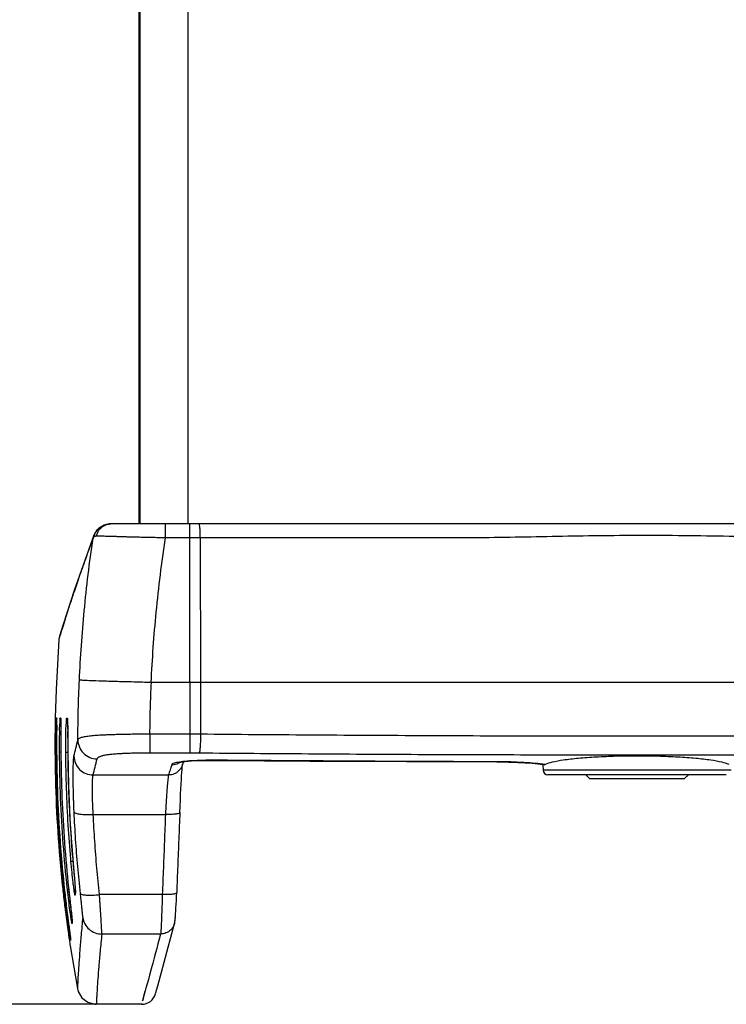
# Model space of a CAD drawing. Header units: inches. Extents: x 0 to 34, y 0 to 22.
# Tile 89 of 100: x 23.5 to 25, y 8.3 to 10.4. Entities that reach past the tile are written whole.
import ezdxf

# ---------------------------------------------------------------- set-up
doc = ezdxf.new("R2010")
doc.units = ezdxf.units.IN
doc.header["$LTSCALE"] = 1.87
doc.header["$MEASUREMENT"] = 0
doc.layers.get('0').update_dxf_attribs({"linetype": 'CONTINUOUS'})
doc.layers.add('DIMENSIONS', color=7, linetype='CONTINUOUS')
doc.styles.get("Standard").update_dxf_attribs({"font": 'txt', "width": 0.8})
doc.dimstyles.new('DIMSTYLE_1', dxfattribs={"dimtxt": 0.125, "dimasz": 0.18, "dimexe": 0.18, "dimexo": 0.0625, "dimgap": 0.09, "dimtad": 0, "dimtih": 1, "dimtoh": 1, "dimdec": 3, "dimzin": 4, "dimdsep": 46, "dimtxsty": 'STANDARD', "dimblk": '_FILLED', "dimblk1": '_FILLED', "dimblk2": '_FILLED', "dimcen": 0.09, "dimadec": 0, "dimazin": 0, "dimtp": 0.001, "dimtm": 0.001, "dimtfac": 1, "dimtdec": 3, "dimtofl": 0, "dimtmove": 0, "dimatfit": 3, "dimldrblk": '_FILLED', "dimfxl": 1, "dimtolj": 1, "dimtzin": 4, "dimarcsym": 0})

# ---------------------------------------------------------------- blocks, each defined once
blk = doc.blocks.new('_FILLED')
at = {"color": 0, "linetype": 'BYBLOCK'}
blk.add_solid([(0, 0), (-1, 0.174), (-1, -0.174)], dxfattribs=at)
blk = doc.blocks.new('*D7')
at = {"layer": 'DIMENSIONS', "color": 2, "linetype": 'CONTINUOUS'}
for p, q in [((23.736, 19.9293), (21.4144, 19.9293)), ((21.5394, 19.9293), (21.5394, 14.6699)), ((21.5394, 8.3393), (21.5394, 14.4199)), ((23.736, 8.3393), (21.4144, 8.3393))]:
    blk.add_line(p, q, dxfattribs=at)
at = {"layer": 'DIMENSIONS', "color": 2, "linetype": 'CONTINUOUS', "xscale": 0.18, "yscale": 0.18, "zscale": 0.18}
for p, rotation in [((21.5394, 19.9293), 90), ((21.5394, 8.3393), 270)]:
    blk.add_blockref('_FILLED', p, dxfattribs=dict(at, rotation=rotation))
at = {"layer": 'DIMENSIONS', "color": 2, "linetype": 'CONTINUOUS', "width": 0.8}
for s, p in [('[', (21.5019, 14.4824)), (']', (22.2019, 14.4824)), ('11.590', (20.7769, 14.4824)), ('294.39', (21.6019, 14.4824))]:
    blk.add_text(s, height=0.125, dxfattribs=at).set_placement(p)

msp = doc.modelspace()

# ---------------------------------------------------------------- linework, layer by layer
at = {"color": 7, "linetype": 'CONTINUOUS'}
for p, q in [((23.7536, 9.3393), (23.7536, 18.9293)), ((23.7556, 9.3393), (23.7556, 18.9293)), ((23.8556, 9.3393), (23.8556, 18.9293)), ((23.6704, 9.331), (23.6676, 9.3284)), ((23.6704, 9.331), (23.6705, 9.3311)), ((25.99, 9.3393), (23.6941, 9.3393)), ((23.8087, 9.3104), (23.8087, 9.3393)), ((23.8591, 9.0093), (23.8591, 9.3393)), ((23.6594, 9.3157), (23.6185, 9.201)), ((23.6594, 9.3157), (23.6573, 9.3097)), ((23.6578, 9.3095), (23.6594, 9.3157)), ((23.6616, 9.3204), (23.6594, 9.3158)), ((23.6594, 9.3157), (23.6594, 9.3158)), ((23.6594, 9.3157), (23.6594, 9.3158)), ((23.8811, 9.3104), (23.8591, 9.3104)), ((23.8811, 9.3104), (23.8819, 9.0093)), ((23.5878, 9.1056), (23.5866, 9.0991)), ((25.8756, 9.0093), (23.7793, 9.0093)), ((23.8591, 9.0093), (23.8591, 8.9023)), ((23.8819, 9.0093), (23.8818, 8.9022)), ((23.579, 8.936), (23.579, 8.936)), ((23.5815, 8.9359), (23.5819, 8.9359)), ((23.582, 8.9298), (23.582, 8.9275)), ((23.582, 8.9275), (23.582, 8.921)), ((23.5895, 8.9357), (23.5903, 8.9356)), ((23.603, 8.9352), (23.6042, 8.9351)), ((23.6046, 8.9294), (23.6046, 8.9297)), ((23.6046, 8.9297), (23.6046, 8.9293)), ((23.6046, 8.9293), (23.6047, 8.9278)), ((23.7763, 8.9023), (23.8591, 8.9023)), ((23.7763, 8.9023), (23.7763, 8.8629)), ((23.8591, 8.9023), (23.8591, 8.8629)), ((23.6052, 8.8765), (23.6052, 8.8641)), ((23.5806, 8.865), (23.582, 8.865)), ((23.5881, 8.8647), (23.5909, 8.8648)), ((23.5909, 8.8647), (23.5909, 8.8647)), ((23.6011, 8.8643), (23.6052, 8.8643)), ((23.6052, 8.8641), (23.6052, 8.8641)), ((23.7763, 8.8629), (23.8591, 8.8629)), ((23.8458, 8.8442), (23.844, 8.8382)), ((23.8443, 8.8388), (23.8443, 8.8391)), ((23.916, 8.8472), (23.9197, 8.8472)), ((23.9197, 8.8472), (23.9199, 8.8474)), ((24.4989, 8.844), (24.4989, 8.8442)), ((24.5845, 8.8399), (24.5944, 8.8387)), ((24.5944, 8.8381), (24.5948, 8.827)), ((24.5977, 8.8382), (24.5992, 8.8385)), ((23.658, 8.8167), (23.8152, 8.8167)), ((24.9864, 8.827), (24.5948, 8.827)), ((24.9764, 8.8173), (24.6048, 8.8173)), ((24.6836, 8.8173), (24.6916, 8.8093)), ((24.8976, 8.8173), (24.8896, 8.8093)), ((24.6916, 8.8093), (24.8896, 8.8093)), ((23.6583, 8.7346), (23.8085, 8.7346)), ((23.6154, 8.6423), (23.6154, 8.6423)), ((23.6069, 8.5816), (23.6069, 8.5816)), ((23.6069, 8.5816), (23.6075, 8.576)), ((23.6208, 8.5784), (23.6205, 8.5758)), ((23.6205, 8.5666), (23.6205, 8.5758)), ((23.6207, 8.58), (23.6208, 8.5778)), ((23.6208, 8.5778), (23.6208, 8.5774)), ((23.802, 8.5677), (23.6713, 8.5677)), ((23.614, 8.5171), (23.6142, 8.5154)), ((23.614, 8.5171), (23.614, 8.5167)), ((23.6142, 8.5154), (23.6142, 8.5152)), ((23.8057, 8.4271), (23.8274, 8.5077)), ((23.7985, 8.4856), (23.676, 8.4856)), ((23.6101, 8.4615), (23.6101, 8.4614)), ((23.6101, 8.4614), (23.6252, 8.372)), ((23.7924, 8.3779), (23.8057, 8.4271)), ((23.788, 8.3615), (23.7924, 8.3779)), ((23.761, 8.3393), (23.6646, 8.3393))]:
    msp.add_line(p, q, dxfattribs=at)
for points in [[(23.6676, 9.3284), (23.6614, 9.32), (23.6594, 9.3158)], [(23.6704, 9.331), (23.6679, 9.3288), (23.6616, 9.3204)], [(23.6941, 9.3393), (23.6916, 9.3393), (23.6803, 9.3368), (23.6705, 9.3311)], [(23.6894, 9.3388), (23.68, 9.3367), (23.6705, 9.3311)], [(23.6185, 9.201), (23.5953, 9.1298), (23.5878, 9.1056)], [(23.5866, 9.0991), (23.5807, 8.9949), (23.579, 8.936)], [(23.582, 8.921), (23.5819, 8.9124), (23.5819, 8.9073), (23.5819, 8.8957)], [(23.582, 8.9332), (23.582, 8.9327), (23.582, 8.9316), (23.582, 8.9298)], [(23.5906, 8.9313), (23.5905, 8.9314), (23.5906, 8.9308)], [(23.5906, 8.9308), (23.5906, 8.9293), (23.5906, 8.9269), (23.5907, 8.9238), (23.5907, 8.9201)], [(23.5907, 8.9201), (23.5907, 8.9157), (23.5907, 8.9106)], [(23.6047, 8.9278), (23.6048, 8.9255), (23.6048, 8.9223), (23.6049, 8.9186)], [(23.6049, 8.9186), (23.6049, 8.9142), (23.605, 8.9092), (23.605, 8.9037), (23.605, 8.8976), (23.6052, 8.8765)], [(23.5907, 8.9106), (23.5907, 8.8988), (23.5908, 8.8921), (23.5908, 8.885), (23.5908, 8.8774), (23.5908, 8.8696), (23.5909, 8.8647)], [(23.5819, 8.8957), (23.5819, 8.8892), (23.5819, 8.8824), (23.5819, 8.8753), (23.5819, 8.8679), (23.582, 8.865)], [(23.6052, 8.8641), (23.6065, 8.7942), (23.6103, 8.7119), (23.6154, 8.6423)], [(23.8365, 8.8426), (23.8369, 8.8427), (23.8409, 8.8436), (23.8499, 8.8448), (23.8627, 8.8459), (23.8788, 8.8467), (23.8969, 8.8471), (23.9163, 8.8472)], [(23.8385, 8.7386), (23.8391, 8.7517), (23.8396, 8.7644), (23.8402, 8.7765), (23.8407, 8.7877), (23.8413, 8.7979), (23.8418, 8.8071), (23.8423, 8.8152), (23.8428, 8.8222), (23.8432, 8.828), (23.8436, 8.8328), (23.844, 8.8364), (23.8443, 8.8388)], [(23.9197, 8.8472), (24.1089, 8.8458), (24.3104, 8.8447), (24.4989, 8.844)], [(24.4989, 8.844), (24.505, 8.844), (24.5242, 8.8437), (24.542, 8.843), (24.5581, 8.8422), (24.5724, 8.8411), (24.5845, 8.8399)], [(24.5038, 8.844), (24.5232, 8.8437), (24.5411, 8.8431), (24.5574, 8.8422), (24.5718, 8.8412), (24.5841, 8.84), (24.5942, 8.8387), (24.5977, 8.8382)], [(23.6154, 8.6423), (23.6161, 8.634), (23.617, 8.6245), (23.6178, 8.6156)], [(23.6178, 8.6156), (23.6191, 8.5998), (23.6197, 8.5933), (23.6201, 8.5878)], [(23.6075, 8.576), (23.6084, 8.5674), (23.6094, 8.5591), (23.6103, 8.5512), (23.6111, 8.5439), (23.6118, 8.5374), (23.6125, 8.5316), (23.613, 8.5266)], [(23.6201, 8.5878), (23.6205, 8.5834), (23.6207, 8.58)], [(23.8274, 8.5076), (23.8279, 8.5097), (23.8284, 8.5128), (23.8288, 8.5156), (23.8291, 8.5188), (23.8294, 8.5228), (23.8298, 8.5277), (23.8301, 8.5334), (23.8305, 8.54), (23.8309, 8.5473), (23.8313, 8.5553), (23.8316, 8.5638), (23.832, 8.5718)], [(23.613, 8.5266), (23.6135, 8.5225), (23.6138, 8.5192), (23.614, 8.5171)], [(23.8274, 8.5077), (23.8282, 8.5113), (23.8286, 8.5139), (23.8289, 8.5168), (23.8292, 8.5202)], [(23.609, 8.4916), (23.6092, 8.4898), (23.6097, 8.4862), (23.6101, 8.4833), (23.6104, 8.4809), (23.6106, 8.4789), (23.6108, 8.4776)], [(23.6252, 8.372), (23.6269, 8.3657), (23.6347, 8.3527), (23.6467, 8.3435), (23.6613, 8.3395), (23.6645, 8.3393)]]:
    msp.add_lwpolyline(points, dxfattribs=at)
for centre, radius, start, end in [((24.6048, 8.8273), 0.01, 182, 270), ((23.759, 8.3693), 0.03, 270, 344.8567)]:
    msp.add_arc(centre, radius, start, end, dxfattribs=at)
for points, knots in [([(23.6603, 9.3124), (23.6607, 9.3159), (23.6629, 9.3228), (23.6675, 9.3285), (23.6703, 9.3309), (23.6704, 9.331)], [0, 0, 0, 0, 0.491394, 0.980491, 1, 1, 1, 1]), ([(23.6655, 9.3138), (23.666, 9.3173), (23.6682, 9.3241), (23.6748, 9.3325), (23.6838, 9.338), (23.6907, 9.3393), (23.6941, 9.3393)], [0, 0, 0, 0, 0.254072, 0.505495, 0.75379, 1, 1, 1, 1]), ([(23.8811, 9.3104), (23.8811, 9.3141), (23.8809, 9.3208), (23.8807, 9.3303), (23.8796, 9.335), (23.8796, 9.3393), (23.8788, 9.3393)], [0, 0, 0, 0, 0.382475, 0.704424, 0.91963, 1, 1, 1, 1]), ([(23.6578, 9.3095), (23.6524, 9.2951), (23.6424, 9.2678), (23.6288, 9.2292), (23.6173, 9.1955), (23.6078, 9.1668), (23.6002, 9.1429), (23.5959, 9.1292), (23.5939, 9.1228)], [0, 0, 0, 0, 0.233816, 0.441411, 0.622227, 0.775819, 0.901832, 1, 1, 1, 1]), ([(23.6294, 9.0144), (23.6316, 9.0624), (23.6386, 9.161), (23.6505, 9.2592), (23.6578, 9.3095)], [0, 0, 0, 0, 0.486044, 1, 1, 1, 1]), ([(23.6655, 9.3138), (23.6648, 9.3138), (23.6635, 9.3138), (23.662, 9.3134), (23.6612, 9.313), (23.661, 9.3129)], [0, 0, 0, 0, 0.444354, 0.83525, 1, 1, 1, 1]), ([(23.8087, 9.3104), (23.8028, 9.3105), (23.7915, 9.3107), (23.7755, 9.311), (23.7614, 9.3113), (23.7488, 9.3116), (23.7377, 9.3119), (23.7276, 9.3122), (23.7186, 9.3125), (23.7104, 9.3127), (23.7029, 9.313), (23.696, 9.3132), (23.6896, 9.3134), (23.6838, 9.3135), (23.6785, 9.3137), (23.6737, 9.3137), (23.6694, 9.3138), (23.6667, 9.3138), (23.6655, 9.3138)], [0, 0, 0, 0, 0.125181, 0.236227, 0.334515, 0.421462, 0.498812, 0.56825, 0.631244, 0.688467, 0.740482, 0.788338, 0.832749, 0.873589, 0.910633, 0.944, 0.973923, 1, 1, 1, 1]), ([(23.779, 9.0093), (23.7812, 9.0581), (23.7884, 9.1588), (23.8009, 9.259), (23.8087, 9.3104)], [0, 0, 0, 0, 0.48436, 1, 1, 1, 1]), ([(23.8591, 9.3104), (23.8508, 9.3104), (23.834, 9.3104), (23.8172, 9.3104), (23.8087, 9.3104)], [0, 0, 0, 0, 0.498147, 1, 1, 1, 1]), ([(25.7001, 9.3031), (25.6196, 9.3039), (25.463, 9.3056), (25.2357, 9.3088), (25.0259, 9.3128), (24.8348, 9.3159), (24.6562, 9.3142), (24.4806, 9.3098), (24.2954, 9.3105), (24.0949, 9.3103), (23.9545, 9.3104), (23.8811, 9.3104)], [0, 0, 0, 0, 0.132791, 0.258166, 0.374931, 0.478841, 0.573374, 0.669413, 0.768494, 0.878819, 1, 1, 1, 1]), ([(23.5939, 9.1228), (23.5925, 9.1182), (23.5901, 9.1106), (23.5883, 9.1047), (23.5866, 9.0991), (23.5866, 9.0991)], [0, 0, 0, 0, 0.556832, 0.890037, 1, 1, 1, 1]), ([(23.6263, 8.8901), (23.6263, 8.9106), (23.6269, 8.952), (23.6284, 8.9934), (23.6294, 9.0144)], [0, 0, 0, 0, 0.493522, 1, 1, 1, 1]), ([(23.7467, 9.0101), (23.7354, 9.0105), (23.7138, 9.0109), (23.6841, 9.0118), (23.6603, 9.0126), (23.6437, 9.0131), (23.6344, 9.0139), (23.6303, 9.014), (23.6294, 9.0144)], [0, 0, 0, 0, 0.289298, 0.551357, 0.758829, 0.899163, 0.974622, 1, 1, 1, 1]), ([(23.7763, 8.9023), (23.7764, 8.9199), (23.7771, 8.9556), (23.7785, 8.9913), (23.7793, 9.0093)], [0, 0, 0, 0, 0.493896, 1, 1, 1, 1]), ([(23.5788, 8.9226), (23.5787, 8.9174), (23.5786, 8.9056), (23.5785, 8.8864), (23.5785, 8.8725), (23.5785, 8.8651)], [0, 0, 0, 0, 0.271361, 0.615667, 1, 1, 1, 1]), ([(23.579, 8.936), (23.579, 8.9349), (23.5789, 8.9304), (23.5788, 8.9259), (23.5788, 8.9226)], [0, 0, 0, 0, 0.256464, 1, 1, 1, 1]), ([(23.5806, 8.865), (23.5806, 8.8724), (23.5804, 8.8865), (23.581, 8.9051), (23.5803, 8.918), (23.581, 8.9225)], [0, 0, 0, 0, 0.383864, 0.728488, 1, 1, 1, 1]), ([(23.581, 8.9225), (23.5815, 8.9254), (23.5826, 8.9287), (23.5804, 8.936), (23.5815, 8.9359)], [0, 0, 0, 0, 0.744263, 1, 1, 1, 1]), ([(23.5819, 8.9359), (23.5831, 8.9359), (23.5822, 8.9334), (23.5817, 8.9314), (23.5817, 8.9309)], [0, 0, 0, 0, 0.738133, 1, 1, 1, 1]), ([(23.582, 8.9225), (23.5826, 8.9179), (23.5816, 8.9053), (23.5818, 8.8939), (23.5819, 8.8875)], [0, 0, 0, 0, 0.445724, 1, 1, 1, 1]), ([(23.5881, 8.8647), (23.5881, 8.8721), (23.588, 8.8862), (23.5886, 8.9048), (23.588, 8.9177), (23.5887, 8.9223)], [0, 0, 0, 0, 0.383845, 0.728452, 1, 1, 1, 1]), ([(23.5887, 8.9223), (23.5892, 8.9252), (23.5903, 8.9284), (23.5884, 8.9357), (23.5895, 8.9357)], [0, 0, 0, 0, 0.743877, 1, 1, 1, 1]), ([(23.5903, 8.9356), (23.5915, 8.9356), (23.5904, 8.9321), (23.5901, 8.9295), (23.5901, 8.9284)], [0, 0, 0, 0, 0.523032, 1, 1, 1, 1]), ([(23.5907, 8.9222), (23.5913, 8.9176), (23.5904, 8.9048), (23.5909, 8.8861), (23.5908, 8.872), (23.5909, 8.8647)], [0, 0, 0, 0, 0.271322, 0.615632, 1, 1, 1, 1]), ([(23.6011, 8.8643), (23.6011, 8.8716), (23.601, 8.8858), (23.6017, 8.9044), (23.6013, 8.9173), (23.602, 8.9218)], [0, 0, 0, 0, 0.383834, 0.728414, 1, 1, 1, 1]), ([(23.602, 8.9218), (23.6024, 8.9247), (23.6035, 8.928), (23.6019, 8.9352), (23.603, 8.9352)], [0, 0, 0, 0, 0.743177, 1, 1, 1, 1]), ([(23.6042, 8.9351), (23.6054, 8.9351), (23.6035, 8.928), (23.6045, 8.9246), (23.6049, 8.9217)], [0, 0, 0, 0, 0.258145, 1, 1, 1, 1]), ([(23.6049, 8.9217), (23.6054, 8.9171), (23.6047, 8.9043), (23.6052, 8.8856), (23.6052, 8.8715), (23.6052, 8.8641)], [0, 0, 0, 0, 0.27132, 0.615625, 1, 1, 1, 1]), ([(23.6263, 8.8901), (23.6264, 8.8906), (23.627, 8.8917), (23.6286, 8.893), (23.631, 8.8942), (23.6341, 8.8953), (23.6379, 8.8963), (23.6423, 8.8971), (23.6473, 8.8979), (23.6528, 8.8985), (23.6588, 8.8991), (23.6653, 8.8996), (23.6725, 8.9), (23.6803, 8.9004), (23.6889, 8.9008), (23.6983, 8.9012), (23.7088, 8.9015), (23.7204, 8.9018), (23.733, 8.902), (23.7466, 8.9022), (23.7611, 8.9023), (23.7711, 8.9023), (23.7763, 8.9023)], [0, 0, 0, 0, 0.01041, 0.023553, 0.040618, 0.062123, 0.08802, 0.117813, 0.150867, 0.187001, 0.226505, 0.269619, 0.316595, 0.367833, 0.423906, 0.485813, 0.554544, 0.630454, 0.713392, 0.80294, 0.898536, 1, 1, 1, 1]), ([(23.8591, 8.9023), (23.8631, 8.9023), (23.8707, 8.9023), (23.8782, 8.9022), (23.8818, 8.9022)], [0, 0, 0, 0, 0.524957, 1, 1, 1, 1]), ([(23.8818, 8.9022), (23.8817, 8.8975), (23.8815, 8.8888), (23.881, 8.877), (23.88, 8.8687), (23.8795, 8.8641), (23.8788, 8.8628)], [0, 0, 0, 0, 0.356158, 0.665762, 0.889459, 1, 1, 1, 1]), ([(23.8818, 8.9022), (23.9574, 8.9015), (24.1088, 8.9003), (24.3359, 8.899), (24.5632, 8.8982), (24.7906, 8.898), (25.018, 8.8982), (25.2453, 8.899), (25.4724, 8.9003), (25.6238, 8.9015), (25.6994, 8.9022)], [0, 0, 0, 0, 0.124831, 0.249806, 0.374879, 0.5, 0.625121, 0.750193, 0.875169, 1, 1, 1, 1]), ([(23.5819, 8.8875), (23.5819, 8.8873), (23.5819, 8.887), (23.5819, 8.8867), (23.5819, 8.8865)], [0, 0, 0, 0, 0.412882, 1, 1, 1, 1]), ([(23.618, 8.8561), (23.6193, 8.8616), (23.6221, 8.873), (23.6248, 8.8843), (23.6263, 8.8901)], [0, 0, 0, 0, 0.485901, 1, 1, 1, 1]), ([(23.6263, 8.8901), (23.6263, 8.8849), (23.6284, 8.8745), (23.6373, 8.8612), (23.6505, 8.8524), (23.661, 8.8503), (23.6662, 8.8503)], [0, 0, 0, 0, 0.249163, 0.498975, 0.749388, 1, 1, 1, 1]), ([(23.5785, 8.8651), (23.5788, 8.8278), (23.5806, 8.7534), (23.5868, 8.6584), (23.5924, 8.6009), (23.5946, 8.5803)], [0, 0, 0, 0, 0.392407, 0.78226, 1, 1, 1, 1]), ([(23.5967, 8.5806), (23.5942, 8.6035), (23.5886, 8.6622), (23.5826, 8.757), (23.5808, 8.8289), (23.5806, 8.865)], [0, 0, 0, 0, 0.243085, 0.620329, 1, 1, 1, 1]), ([(23.582, 8.865), (23.5822, 8.8291), (23.5839, 8.7576), (23.5899, 8.6628), (23.5955, 8.604), (23.598, 8.5807)], [0, 0, 0, 0, 0.37774, 0.75306, 1, 1, 1, 1]), ([(23.6042, 8.5814), (23.6009, 8.6118), (23.5952, 8.6741), (23.5898, 8.7686), (23.5883, 8.8326), (23.5881, 8.8647)], [0, 0, 0, 0, 0.323633, 0.660786, 1, 1, 1, 1]), ([(23.5909, 8.8647), (23.5911, 8.833), (23.5925, 8.7698), (23.5978, 8.6754), (23.6035, 8.6128), (23.6069, 8.5816)], [0, 0, 0, 0, 0.335238, 0.668443, 1, 1, 1, 1]), ([(23.6114, 8.642), (23.6093, 8.6654), (23.6058, 8.714), (23.6023, 8.7882), (23.6013, 8.8389), (23.6011, 8.8643)], [0, 0, 0, 0, 0.316456, 0.657308, 1, 1, 1, 1]), ([(23.6184, 8.7395), (23.6182, 8.7433), (23.6179, 8.7507), (23.6175, 8.7618), (23.6171, 8.7725), (23.6169, 8.7828), (23.6167, 8.7926), (23.6166, 8.802), (23.6165, 8.8107), (23.6165, 8.8189), (23.6166, 8.8263), (23.6167, 8.833), (23.6168, 8.8389), (23.617, 8.844), (23.6172, 8.8483), (23.6175, 8.8517), (23.6177, 8.8542), (23.6179, 8.8556), (23.618, 8.8561)], [0, 0, 0, 0, 0.096942, 0.191836, 0.28388, 0.372433, 0.457029, 0.537189, 0.612359, 0.682021, 0.745823, 0.803429, 0.854266, 0.898163, 0.93496, 0.96431, 0.986001, 1, 1, 1, 1]), ([(23.618, 8.8561), (23.6181, 8.851), (23.6203, 8.8406), (23.6292, 8.8275), (23.6424, 8.8188), (23.6528, 8.8167), (23.658, 8.8167)], [0, 0, 0, 0, 0.249344, 0.499196, 0.749518, 1, 1, 1, 1]), ([(23.6662, 8.8503), (23.6664, 8.8507), (23.6669, 8.8518), (23.6682, 8.8531), (23.6701, 8.8543), (23.6724, 8.8555), (23.6753, 8.8565), (23.6784, 8.8573), (23.6818, 8.8581), (23.6854, 8.8588), (23.6892, 8.8594), (23.6934, 8.8599), (23.6979, 8.8604), (23.7029, 8.8608), (23.7086, 8.8612), (23.715, 8.8616), (23.7224, 8.862), (23.7309, 8.8623), (23.7406, 8.8626), (23.7515, 8.8628), (23.7635, 8.8629), (23.7719, 8.8629), (23.7763, 8.8629)], [0, 0, 0, 0, 0.0136, 0.029741, 0.049408, 0.072794, 0.099464, 0.128605, 0.159454, 0.191863, 0.226257, 0.263153, 0.303232, 0.347437, 0.396976, 0.453541, 0.518909, 0.594277, 0.680199, 0.776696, 0.88337, 1, 1, 1, 1]), ([(23.8591, 8.8629), (23.8626, 8.8629), (23.8691, 8.8629), (23.8757, 8.8629), (23.8788, 8.8628)], [0, 0, 0, 0, 0.524957, 1, 1, 1, 1]), ([(23.8788, 8.8628), (23.9546, 8.8622), (24.1065, 8.8609), (24.3344, 8.8596), (24.5624, 8.8589), (24.7906, 8.8586), (25.0187, 8.8589), (25.2468, 8.8596), (25.4747, 8.8609), (25.6265, 8.8622), (25.7024, 8.8628)], [0, 0, 0, 0, 0.12483, 0.249806, 0.374879, 0.5, 0.625121, 0.750194, 0.87517, 1, 1, 1, 1]), ([(24.7906, 8.8561), (24.776, 8.8561), (24.7476, 8.8558), (24.7068, 8.8541), (24.6701, 8.8515), (24.6395, 8.8481), (24.6164, 8.8441), (24.6037, 8.8407), (24.5992, 8.8385)], [0, 0, 0, 0, 0.226492, 0.441826, 0.635579, 0.798084, 0.921383, 1, 1, 1, 1]), ([(24.982, 8.8385), (24.9774, 8.8407), (24.9647, 8.8441), (24.9417, 8.8481), (24.911, 8.8515), (24.8744, 8.8541), (24.8336, 8.8558), (24.8051, 8.8561), (24.7906, 8.8561)], [0, 0, 0, 0, 0.078612, 0.201912, 0.364418, 0.558173, 0.773507, 1, 1, 1, 1]), ([(23.658, 8.8167), (23.6593, 8.8221), (23.6621, 8.8333), (23.6648, 8.8445), (23.6662, 8.8503)], [0, 0, 0, 0, 0.485901, 1, 1, 1, 1]), ([(23.844, 8.8382), (23.8436, 8.8369), (23.8419, 8.832), (23.8366, 8.8245), (23.8267, 8.8182), (23.819, 8.8167), (23.8152, 8.8167)], [0, 0, 0, 0, 0.104627, 0.402508, 0.700944, 1, 1, 1, 1]), ([(23.8211, 8.8373), (23.8201, 8.8338), (23.8181, 8.8269), (23.8162, 8.82), (23.8152, 8.8167)], [0, 0, 0, 0, 0.515136, 1, 1, 1, 1]), ([(23.8487, 8.845), (23.8438, 8.8445), (23.8356, 8.8434), (23.8265, 8.8414), (23.8215, 8.8388), (23.8211, 8.8373)], [0, 0, 0, 0, 0.50548, 0.838288, 1, 1, 1, 1]), ([(23.9199, 8.8474), (23.9107, 8.8474), (23.8935, 8.8474), (23.8698, 8.8467), (23.8553, 8.8457), (23.8487, 8.845)], [0, 0, 0, 0, 0.386182, 0.725491, 1, 1, 1, 1]), ([(24.4989, 8.8442), (24.4024, 8.8445), (24.2094, 8.8453), (24.0164, 8.8466), (23.9199, 8.8474)], [0, 0, 0, 0, 0.500116, 1, 1, 1, 1]), ([(24.5791, 8.8408), (24.571, 8.8416), (24.5539, 8.8428), (24.5271, 8.8439), (24.5085, 8.8442), (24.4989, 8.8442)], [0, 0, 0, 0, 0.303442, 0.642268, 1, 1, 1, 1]), ([(23.6583, 8.7346), (23.6581, 8.7373), (23.6578, 8.7425), (23.6574, 8.7503), (23.6571, 8.7578), (23.6568, 8.7651), (23.6567, 8.772), (23.6565, 8.7786), (23.6565, 8.7847), (23.6565, 8.7905), (23.6566, 8.7957), (23.6567, 8.8004), (23.6568, 8.8046), (23.657, 8.8082), (23.6572, 8.8112), (23.6574, 8.8136), (23.6577, 8.8154), (23.6579, 8.8163), (23.658, 8.8167)], [0, 0, 0, 0, 0.09695, 0.19183, 0.283843, 0.372353, 0.456899, 0.537006, 0.612123, 0.681737, 0.745498, 0.803074, 0.853895, 0.897794, 0.934616, 0.96402, 0.985813, 1, 1, 1, 1]), ([(23.8152, 8.8167), (23.8145, 8.8148), (23.8139, 8.8087), (23.8125, 8.7969), (23.8112, 8.7797), (23.8098, 8.7583), (23.809, 8.7428), (23.8085, 8.7346)], [0, 0, 0, 0, 0.073026, 0.221288, 0.434992, 0.700669, 1, 1, 1, 1]), ([(23.6066, 8.7918), (23.6066, 8.7911), (23.6075, 8.7658), (23.6086, 8.7398), (23.6102, 8.7146), (23.6102, 8.7141)], [0, 0, 0, 0, 0.026092, 0.977553, 1, 1, 1, 1]), ([(23.6315, 8.5702), (23.6295, 8.5889), (23.6258, 8.6264), (23.6214, 8.6828), (23.6193, 8.7206), (23.6184, 8.7395)], [0, 0, 0, 0, 0.332038, 0.66547, 1, 1, 1, 1]), ([(23.6184, 8.7395), (23.6186, 8.7381), (23.6238, 8.7363), (23.6316, 8.735), (23.6441, 8.7342), (23.6533, 8.7344), (23.6583, 8.7346)], [0, 0, 0, 0, 0.102422, 0.320448, 0.63386, 1, 1, 1, 1]), ([(23.6713, 8.5677), (23.6693, 8.5862), (23.6656, 8.6231), (23.6613, 8.6787), (23.6592, 8.716), (23.6583, 8.7346)], [0, 0, 0, 0, 0.332006, 0.665449, 1, 1, 1, 1]), ([(23.8085, 8.7346), (23.8078, 8.7161), (23.8064, 8.679), (23.8042, 8.6234), (23.8027, 8.5863), (23.802, 8.5677)], [0, 0, 0, 0, 0.333321, 0.666661, 1, 1, 1, 1]), ([(23.8385, 8.7386), (23.8385, 8.7378), (23.8348, 8.7359), (23.8292, 8.7352), (23.8195, 8.7344), (23.8124, 8.7345), (23.8085, 8.7346)], [0, 0, 0, 0, 0.088935, 0.304144, 0.623222, 1, 1, 1, 1]), ([(23.8385, 8.7388), (23.8378, 8.7202), (23.8363, 8.6831), (23.8341, 8.6275), (23.8327, 8.5904), (23.832, 8.5719)], [0, 0, 0, 0, 0.333333, 0.666667, 1, 1, 1, 1]), ([(23.6118, 8.637), (23.6128, 8.6372), (23.6142, 8.6372), (23.6155, 8.6373), (23.6159, 8.6373)], [0, 0, 0, 0, 0.770697, 1, 1, 1, 1]), ([(23.6163, 8.5932), (23.6153, 8.6006), (23.614, 8.6143), (23.6125, 8.6292), (23.6118, 8.637)], [0, 0, 0, 0, 0.470608, 1, 1, 1, 1]), ([(23.6154, 8.6423), (23.616, 8.6354), (23.6172, 8.6221), (23.6188, 8.6037), (23.6198, 8.5922), (23.6202, 8.5871)], [0, 0, 0, 0, 0.378459, 0.721739, 1, 1, 1, 1]), ([(23.6119, 8.52), (23.6113, 8.5239), (23.6094, 8.5376), (23.6071, 8.5557), (23.6054, 8.5704), (23.6045, 8.578)], [0, 0, 0, 0, 0.25422, 0.605988, 1, 1, 1, 1]), ([(23.6075, 8.576), (23.6081, 8.5708), (23.6094, 8.5591), (23.6112, 8.5424), (23.6126, 8.5308), (23.6131, 8.5257)], [0, 0, 0, 0, 0.310916, 0.693235, 1, 1, 1, 1]), ([(23.6205, 8.5666), (23.6204, 8.5659), (23.6185, 8.5735), (23.6185, 8.5753), (23.6183, 8.5775)], [0, 0, 0, 0, 0.170054, 1, 1, 1, 1]), ([(23.6208, 8.5786), (23.6209, 8.5779), (23.621, 8.5757), (23.6213, 8.5734), (23.6211, 8.5718)], [0, 0, 0, 0, 0.292344, 1, 1, 1, 1]), ([(23.6364, 8.5202), (23.6364, 8.5205), (23.6364, 8.5212), (23.6364, 8.5225), (23.6362, 8.5244), (23.6361, 8.5267), (23.6358, 8.5294), (23.6355, 8.5327), (23.6352, 8.5363), (23.6348, 8.5403), (23.6343, 8.5446), (23.6338, 8.5493), (23.6333, 8.5542), (23.6327, 8.5594), (23.6321, 8.5647), (23.6317, 8.5683), (23.6315, 8.5702)], [0, 0, 0, 0, 0.01662, 0.043358, 0.080037, 0.126356, 0.181938, 0.246328, 0.319004, 0.399359, 0.486668, 0.580166, 0.67915, 0.782768, 0.890032, 1, 1, 1, 1]), ([(23.6315, 8.5702), (23.6319, 8.5688), (23.637, 8.5673), (23.6448, 8.5665), (23.6573, 8.5665), (23.6664, 8.5672), (23.6713, 8.5677)], [0, 0, 0, 0, 0.102211, 0.319826, 0.633102, 1, 1, 1, 1]), ([(23.832, 8.5718), (23.832, 8.5709), (23.8282, 8.5691), (23.8226, 8.5683), (23.8129, 8.5675), (23.8058, 8.5676), (23.802, 8.5677)], [0, 0, 0, 0, 0.089091, 0.304314, 0.623329, 1, 1, 1, 1]), ([(23.676, 8.4856), (23.6761, 8.4861), (23.6761, 8.4873), (23.676, 8.4895), (23.6759, 8.4925), (23.6757, 8.4963), (23.6755, 8.5009), (23.6752, 8.5061), (23.6748, 8.5121), (23.6744, 8.5187), (23.674, 8.5258), (23.6735, 8.5335), (23.673, 8.5415), (23.6724, 8.55), (23.6719, 8.5588), (23.6715, 8.5647), (23.6713, 8.5677)], [0, 0, 0, 0, 0.016673, 0.043489, 0.080242, 0.126621, 0.182245, 0.246659, 0.319339, 0.399682, 0.486964, 0.58042, 0.679352, 0.782908, 0.890104, 1, 1, 1, 1]), ([(23.802, 8.5677), (23.8018, 8.5595), (23.8013, 8.544), (23.8005, 8.5227), (23.7999, 8.5055), (23.7991, 8.4936), (23.7988, 8.4876), (23.7985, 8.4856)], [0, 0, 0, 0, 0.29971, 0.565337, 0.7794, 0.927522, 1, 1, 1, 1]), ([(23.6058, 8.5156), (23.6063, 8.5117), (23.6074, 8.5035), (23.6085, 8.4954), (23.609, 8.4912)], [0, 0, 0, 0, 0.487149, 1, 1, 1, 1]), ([(23.6142, 8.5075), (23.6141, 8.5067), (23.6126, 8.5151), (23.6124, 8.517), (23.612, 8.5193)], [0, 0, 0, 0, 0.202609, 1, 1, 1, 1]), ([(23.614, 8.5171), (23.6141, 8.5166), (23.6143, 8.5145), (23.6146, 8.5125), (23.6145, 8.511)], [0, 0, 0, 0, 0.288209, 1, 1, 1, 1]), ([(23.6364, 8.5202), (23.6352, 8.508), (23.633, 8.4852), (23.6304, 8.4537), (23.6285, 8.4272), (23.6271, 8.4066), (23.6261, 8.3894), (23.6257, 8.3814), (23.6252, 8.3727), (23.6252, 8.3727)], [0, 0, 0, 0, 0.248984, 0.463031, 0.64177, 0.784959, 0.892446, 0.964142, 1, 1, 1, 1]), ([(23.6364, 8.5202), (23.637, 8.5155), (23.64, 8.5062), (23.6491, 8.4949), (23.6617, 8.4874), (23.6713, 8.4856), (23.676, 8.4856)], [0, 0, 0, 0, 0.249389, 0.499219, 0.749494, 1, 1, 1, 1]), ([(23.8274, 8.5076), (23.827, 8.5061), (23.8252, 8.5011), (23.8198, 8.4934), (23.81, 8.4871), (23.8023, 8.4856), (23.7985, 8.4856)], [0, 0, 0, 0, 0.115937, 0.41005, 0.704722, 1, 1, 1, 1]), ([(23.609, 8.4912), (23.6092, 8.4902), (23.6097, 8.4859), (23.6101, 8.4815), (23.6107, 8.4782)], [0, 0, 0, 0, 0.228369, 1, 1, 1, 1]), ([(23.611, 8.4725), (23.6109, 8.4715), (23.6098, 8.4807), (23.6093, 8.4827), (23.6089, 8.4851)], [0, 0, 0, 0, 0.231225, 1, 1, 1, 1]), ([(23.676, 8.4856), (23.6748, 8.4736), (23.6726, 8.4511), (23.6699, 8.42), (23.6679, 8.3938), (23.6665, 8.3735), (23.6655, 8.3566), (23.665, 8.3486), (23.6646, 8.34), (23.6646, 8.34)], [0, 0, 0, 0, 0.248966, 0.463006, 0.641747, 0.784942, 0.892436, 0.964139, 1, 1, 1, 1]), ([(23.7985, 8.4856), (23.7908, 8.4571), (23.7821, 8.425), (23.7565, 8.3302), (23.7634, 8.3554), (23.7666, 8.3673)], [0, 0, 0, 0, 0.508532, 0.827289, 1, 1, 1, 1])]:
    msp.add_open_spline(points, degree=3, knots=knots, dxfattribs=at)
for points in [[(23.6587, 9.311), (23.6584, 9.3106), (23.658, 9.3101), (23.6578, 9.3095)], [(23.6603, 9.3124), (23.6597, 9.312), (23.6592, 9.3116), (23.6587, 9.311)], [(23.661, 9.3129), (23.6607, 9.3128), (23.6605, 9.3126), (23.6603, 9.3124)], [(23.7653, 9.0095), (23.7591, 9.0097), (23.7529, 9.0099), (23.7467, 9.0101)], [(23.7793, 9.0093), (23.7747, 9.0093), (23.77, 9.0094), (23.7653, 9.0095)], [(23.5817, 8.9309), (23.5811, 8.928), (23.5815, 8.926), (23.5818, 8.924)], [(23.5815, 8.9359), (23.5815, 8.935), (23.5815, 8.9341), (23.5815, 8.9332)], [(23.5818, 8.924), (23.5819, 8.9235), (23.5819, 8.923), (23.582, 8.9225)], [(23.5895, 8.9357), (23.5895, 8.9336), (23.5896, 8.9315), (23.5899, 8.9294)], [(23.5901, 8.9284), (23.59, 8.9273), (23.5901, 8.9263), (23.5902, 8.9253)], [(23.5902, 8.9253), (23.5904, 8.9243), (23.5906, 8.9233), (23.5907, 8.9222)], [(23.603, 8.9352), (23.6029, 8.9318), (23.6033, 8.9284), (23.6041, 8.9251)], [(23.5819, 8.8865), (23.582, 8.8794), (23.5819, 8.8722), (23.582, 8.865)], [(23.6052, 8.8641), (23.6054, 8.84), (23.6058, 8.8159), (23.6066, 8.7918)], [(23.8323, 8.8395), (23.8288, 8.838), (23.8249, 8.8373), (23.8211, 8.8373)], [(23.8379, 8.8424), (23.8362, 8.8412), (23.8343, 8.8402), (23.8323, 8.8395)], [(24.5992, 8.8385), (24.5925, 8.8394), (24.5858, 8.8402), (24.5791, 8.8408)], [(23.6102, 8.7141), (23.6116, 8.6901), (23.6134, 8.6662), (23.6154, 8.6423)], [(23.6118, 8.637), (23.6117, 8.6386), (23.6115, 8.6403), (23.6114, 8.642)], [(23.618, 8.5807), (23.6176, 8.5843), (23.6169, 8.5889), (23.6163, 8.5932)], [(23.5946, 8.5803), (23.5959, 8.5684), (23.5973, 8.5565), (23.5987, 8.5446)], [(23.6008, 8.5448), (23.5993, 8.5567), (23.598, 8.5686), (23.5967, 8.5806)], [(23.598, 8.5807), (23.5993, 8.5688), (23.6007, 8.5568), (23.6021, 8.5449)], [(23.6045, 8.578), (23.6044, 8.5791), (23.6043, 8.5803), (23.6042, 8.5814)], [(23.6045, 8.578), (23.6054, 8.5784), (23.6063, 8.5784), (23.6072, 8.5784)], [(23.6069, 8.5816), (23.6071, 8.5797), (23.6073, 8.5779), (23.6075, 8.576)], [(23.6183, 8.5775), (23.6183, 8.5784), (23.6182, 8.5795), (23.618, 8.5807)], [(23.6202, 8.5871), (23.6204, 8.5843), (23.6206, 8.5815), (23.6208, 8.5786)], [(23.6208, 8.5692), (23.6207, 8.5683), (23.6206, 8.5674), (23.6205, 8.5666)], [(23.6208, 8.5759), (23.6208, 8.5764), (23.6208, 8.5769), (23.6209, 8.5774)], [(23.6211, 8.5718), (23.6209, 8.5731), (23.6208, 8.5745), (23.6208, 8.5759)], [(23.6211, 8.5718), (23.621, 8.5709), (23.6209, 8.57), (23.6208, 8.5692)], [(23.5987, 8.5446), (23.5992, 8.5404), (23.5998, 8.5363), (23.6003, 8.5321)], [(23.6003, 8.5321), (23.6012, 8.5247), (23.6022, 8.5174), (23.6031, 8.51)], [(23.601, 8.5431), (23.6009, 8.5437), (23.6009, 8.5442), (23.6008, 8.5448)], [(23.601, 8.5431), (23.6014, 8.5434), (23.6018, 8.5436), (23.6023, 8.5436)], [(23.6038, 8.5207), (23.6029, 8.528), (23.6019, 8.5356), (23.601, 8.5431)], [(23.6021, 8.5449), (23.603, 8.5377), (23.6039, 8.5305), (23.6048, 8.5232)], [(23.6031, 8.51), (23.604, 8.5034), (23.6049, 8.4968), (23.6059, 8.4903)], [(23.6066, 8.5007), (23.6056, 8.5079), (23.6047, 8.5142), (23.6038, 8.5207)], [(23.6048, 8.5232), (23.605, 8.5219), (23.6052, 8.5205), (23.6053, 8.5192)], [(23.6053, 8.5192), (23.6055, 8.518), (23.6056, 8.5168), (23.6058, 8.5156)], [(23.612, 8.5193), (23.612, 8.5195), (23.6119, 8.5198), (23.6119, 8.52)], [(23.6131, 8.5257), (23.6132, 8.5247), (23.6133, 8.5238), (23.6134, 8.5228)], [(23.6134, 8.5228), (23.6135, 8.5221), (23.6135, 8.5213), (23.6136, 8.5206)], [(23.6136, 8.5206), (23.6137, 8.5195), (23.6138, 8.5183), (23.614, 8.5171)], [(23.6142, 8.5075), (23.6138, 8.51), (23.6137, 8.5126), (23.6139, 8.5152)], [(23.6139, 8.5152), (23.6139, 8.5157), (23.6139, 8.5162), (23.614, 8.5167)], [(23.6145, 8.511), (23.6143, 8.5124), (23.6142, 8.5138), (23.6142, 8.5152)], [(23.6143, 8.5092), (23.6143, 8.5087), (23.6142, 8.5081), (23.6142, 8.5075)], [(23.6145, 8.511), (23.6144, 8.5104), (23.6144, 8.5098), (23.6143, 8.5092)], [(23.6059, 8.4903), (23.6066, 8.4851), (23.6073, 8.4799), (23.6081, 8.4747)], [(23.6079, 8.4911), (23.6075, 8.4941), (23.607, 8.4975), (23.6066, 8.5007)], [(23.6089, 8.4851), (23.6086, 8.4867), (23.6083, 8.4888), (23.6079, 8.4911)], [(23.6081, 8.4747), (23.6086, 8.4714), (23.6091, 8.4681), (23.6096, 8.4648)], [(23.6108, 8.4742), (23.6107, 8.4752), (23.6106, 8.4762), (23.6106, 8.4771)], [(23.6107, 8.4782), (23.611, 8.4769), (23.6112, 8.4756), (23.6111, 8.4743)], [(23.6111, 8.4743), (23.611, 8.4753), (23.6109, 8.4763), (23.6108, 8.4774)], [(23.611, 8.4725), (23.6109, 8.4731), (23.6108, 8.4737), (23.6108, 8.4742)], [(23.6111, 8.4734), (23.611, 8.4731), (23.611, 8.4728), (23.611, 8.4725)], [(23.6111, 8.4743), (23.6111, 8.474), (23.6111, 8.4737), (23.6111, 8.4734)], [(23.6096, 8.4648), (23.6097, 8.4637), (23.6099, 8.4626), (23.6101, 8.4615)], [(23.761, 8.3466), (23.761, 8.3466), (23.7634, 8.3554), (23.7666, 8.3673)]]:
    msp.add_open_spline(points, degree=3, dxfattribs=at)

# ---------------------------------------------------------------- dimensions: what is measured, and where the dimension line sits
at = {"layer": 'DIMENSIONS', "color": 2, "linetype": 'CONTINUOUS'}
dim = msp.add_linear_dim(base=(21.5394, 8.3393), p1=(23.736, 19.9293), p2=(23.736, 8.3393), angle=270, dimstyle='DIMSTYLE_1', dxfattribs=at)
dim.commit()
dim.dimension.update_dxf_attribs({"geometry": '*D7', "text_midpoint": (21.5394, 14.5449), "dimtype": 160})

doc.saveas('drawing.dxf')
